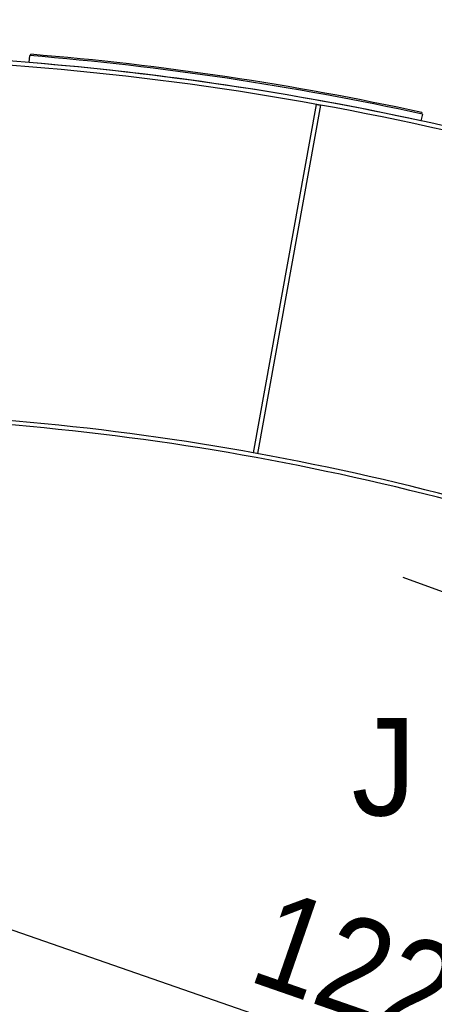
# Model space of a CAD drawing. Header units: millimetres. Extents: x 9903 to 16053, y 652 to 4977.
# Tile 21 of 83: x 10802 to 11099, y 1279 to 1985. Entities that reach past the tile are written whole.
import ezdxf

# ---------------------------------------------------------------- set-up
doc = ezdxf.new("R2010")
doc.units = ezdxf.units.MM
doc.header["$LTSCALE"] = 20
doc.header["$PDSIZE"] = -1
doc.linetypes.add('SLD-Solido', pattern=[0])
for name, color, linetype in [('QUOTE', 1, 'SLD-Solido'), ('SCHIZZI', 9, 'Continuous'), ('SEZIONI', 9, 'SLD-Solido')]:
    doc.layers.add(name, color=color, linetype=linetype)
doc.styles.add('SLDTEXTSTYLE2', font='GOTHIC.TTF', dxfattribs={"width": 0.913})
doc.styles.add('SLDTEXTSTYLE7', font='arial.ttf', dxfattribs={"width": 0.948})
doc.dimstyles.new('SLDDIMSTYLE0', dxfattribs={"dimtxt": 70, "dimasz": 66.04, "dimexe": 0, "dimexo": 0.0625, "dimgap": 17.5, "dimtad": 1, "dimrnd": 1e-09, "dimzin": 12, "dimdsep": 46, "dimtxsty": 'SLDTEXTSTYLE2', "dimsah": 1, "dimcen": 0.09, "dimadec": 0, "dimazin": 3, "dimtfac": 1, "dimtofl": 0, "dimtmove": 0, "dimatfit": 3, "dimfxl": 1, "dimfrac": 2, "dimtolj": 1, "dimtzin": 12, "dimarcsym": 0})

# ---------------------------------------------------------------- blocks, each defined once
blk = doc.blocks.new('_D_3')
at = {"layer": 'Defpoints', "color": 0, "transparency": 16777216}
for p in [(10639.95, 1965.9), (12102.73, 1921.53), (11959.6, 1508.55)]:
    blk.add_point(p, dxfattribs=at)
at = {"layer": 'QUOTE', "color": 0, "lineweight": -2, "transparency": 16777216}
for p, q in [((10639.97, 1965.96), (10783.08, 2378.88)), ((10845.48, 2357.26), (12040.33, 1943.16)), ((11959.62, 1508.61), (12102.73, 1921.53))]:
    blk.add_line(p, q, dxfattribs=at)
at = {"layer": 'QUOTE', "color": 0, "transparency": 16777216}
for points in [[(10849.08, 2367.66), (10841.88, 2346.86), (10783.08, 2378.88)], [(12043.94, 1953.56), (12036.73, 1932.76), (12102.73, 1921.53)]]:
    blk.add_solid(points, dxfattribs=at)
at = {"layer": 'QUOTE', "color": 0, "transparency": 16777216, "insert": (11427.44, 2251.9), "char_height": 70, "attachment_point": 2, "rotation": 340.88531, "style": 'SLDTEXTSTYLE2'}
blk.add_mtext('\\A1;1396.65', dxfattribs=at)
blk = doc.blocks.new('_D_4')
at = {"layer": 'Defpoints', "color": 0, "transparency": 16777216}
for p in [(10639.95, 1695.9), (11793.37, 1295.79), (11697.47, 1019.32)]:
    blk.add_point(p, dxfattribs=at)
at = {"layer": 'QUOTE', "color": 0, "lineweight": -2, "transparency": 16777216}
for p, q in [((10639.93, 1695.84), (10544.05, 1419.43)), ((10606.44, 1397.79), (11635.08, 1040.97)), ((11793.35, 1295.73), (11697.47, 1019.32))]:
    blk.add_line(p, q, dxfattribs=at)
at = {"layer": 'QUOTE', "color": 0, "transparency": 16777216}
for points in [[(10610.05, 1408.19), (10602.84, 1387.39), (10544.05, 1419.43)], [(11638.69, 1051.36), (11631.47, 1030.57), (11697.47, 1019.32)]]:
    blk.add_solid(points, dxfattribs=at)
at = {"layer": 'QUOTE', "color": 0, "transparency": 16777216, "insert": (11133.11, 1311.44), "char_height": 70, "attachment_point": 2, "rotation": 340.86879, "style": 'SLDTEXTSTYLE2'}
blk.add_mtext('\\A1;1220.85', dxfattribs=at)

msp = doc.modelspace()

# ---------------------------------------------------------------- linework, layer by layer
for p, q in [((10808.549, 1953.877), (10808.954, 1958.86)), ((10809.701, 1958.8), (10809.783, 1959.796)), ((11090.847, 1916.961), (11089.785, 1912.075)), ((11090.326, 1918.097), (11090.114, 1917.12))]:
    msp.add_line(p, q)
for centre, radius, start, end in [((10635.002, -180.68), 2141.6, 69.731951, 89.733747), ((10635.002, -180.68), 2146.6, 77.73949, 85.35188), ((10635.002, -180.68), 2147.6, 77.759509, 85.331862), ((10635.002, -180.68), 2141.6, 77.73949, 85.35188), ((10635.003, -180.677), 1881.6, 69.694898, 89.696977)]:
    msp.add_arc(centre, radius, start, end)
at = {"layer": 'SCHIZZI'}
for p, q in [((11014.688, 1923.845), (10969.452, 1674.112)), ((11017.64, 1923.31), (10972.404, 1673.577)), ((11014.688, 1923.845), (11017.64, 1923.31)), ((10972.404, 1673.577), (10969.452, 1674.112))]:
    msp.add_line(p, q, dxfattribs=at)
for centre, radius, start, end in [((10635.002, -180.68), 2138.6, 69.731575, 89.733373), ((10635.003, -180.677), 1884.6, 69.695384, 89.69746)]:
    msp.add_arc(centre, radius, start, end, dxfattribs=at)
at = {"layer": 'SEZIONI', "linetype": 'SLD-Solido'}
msp.add_line((11076.72, 1584.86), (11176.704, 1548.469), dxfattribs=at)

# ---------------------------------------------------------------- texts
at = {"layer": 'SEZIONI', "insert": (11039.977, 1483.907), "char_height": 70, "attachment_point": 1, "style": 'SLDTEXTSTYLE7'}
msp.add_mtext('J', dxfattribs=at)

# ---------------------------------------------------------------- dimensions: what is measured, and where the dimension line sits
at = {"layer": 'QUOTE'}
for base, p1, p2, angle, picture, middle in [((12102.73, 1921.533), (10639.954, 1965.897), (11959.602, 1508.549), 340.885308, '_D_3', (11397.633, 2165.897)), ((11697.471, 1019.322), (10639.954, 1695.897), (11793.374, 1295.786), 340.868792, '_D_4', (11103.277, 1225.443))]:
    dim = msp.add_linear_dim(base=base, p1=p1, p2=p2, angle=angle, dimstyle='SLDDIMSTYLE0', dxfattribs=at)
    dim.commit()
    dim.dimension.update_dxf_attribs({"geometry": picture, "text_midpoint": middle, "dimtype": 160})

doc.saveas('drawing.dxf')
